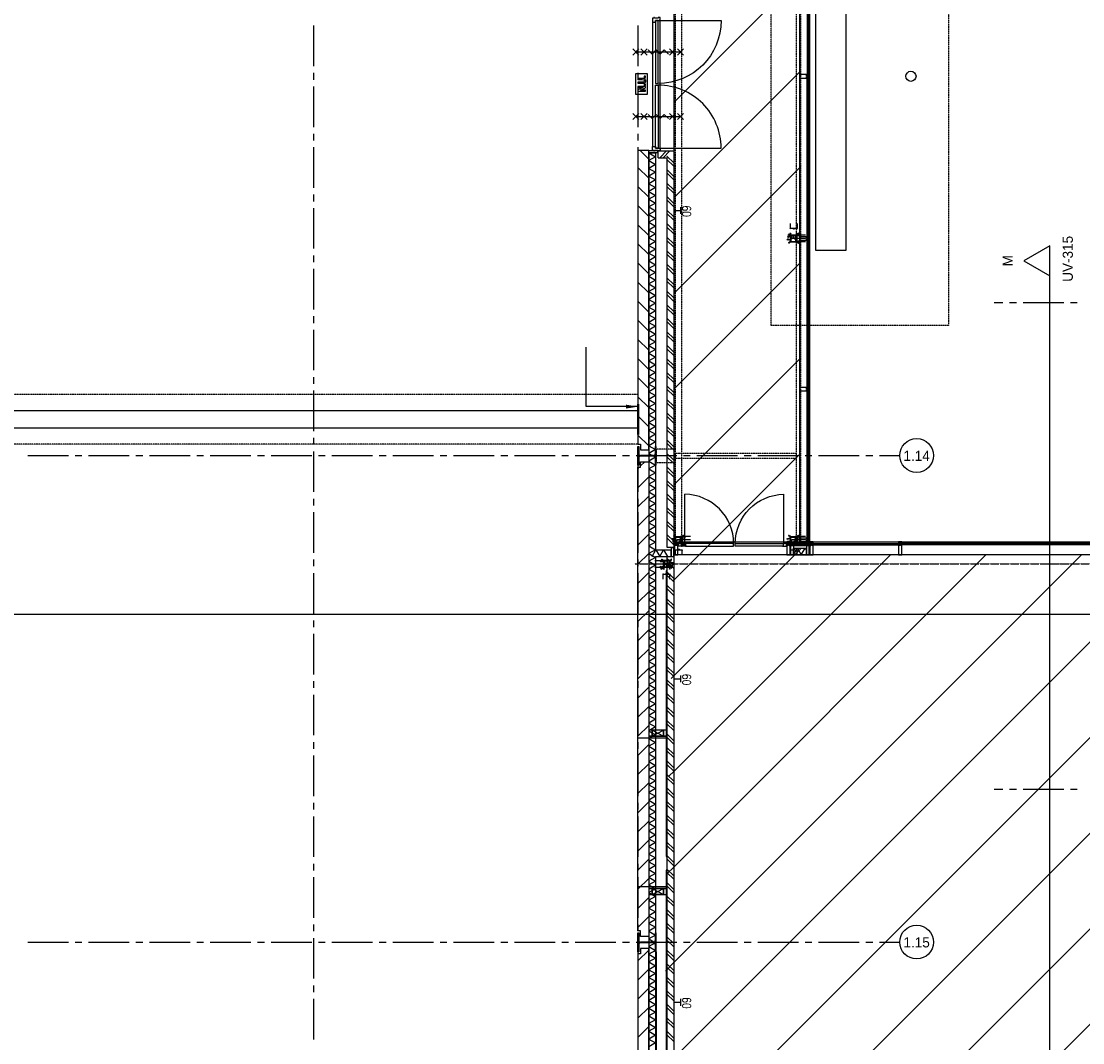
# Model space of a CAD drawing. Extents: x -66955 to 52345, y -20450 to 69550.
# Tile 47 of 94: x -9654 to 6052, y 18300 to 33415. Entities that reach past the tile are written whole.
import ezdxf
from ezdxf.enums import TextEntityAlignment as Align

# ---------------------------------------------------------------- set-up
doc = ezdxf.new("R2010")
doc.units = 0
doc.header["$MEASUREMENT"] = 0
for name, pattern in [('DASHDOT', [1, 0.5, -0.25, 0, -0.25]), ('DASHED', [0.75, 0.5, -0.25]), ('HIDDEN', [0.375, 0.25, -0.125])]:
    doc.linetypes.add(name, pattern=pattern)
for name, color, linetype in [('BEGGR$--21-', 7, 'CONTINUOUS'), ('BEGGR$--22-', 7, 'CONTINUOUS'), ('BEGGR$--28-', 7, 'CONTINUOUS'), ('BEGGR$--31-', 7, 'CONTINUOUS'), ('BEGGR$--E5-', 7, 'CONTINUOUS'), ('BEGGR$--E6-', 7, 'CONTINUOUS'), ('BEGGR$--EA-', 7, 'CONTINUOUS'), ('BEGGR--11-', 7, 'CONTINUOUS'), ('BEGGR--21-', 7, 'CONTINUOUS'), ('BEGGR--22-', 7, 'CONTINUOUS'), ('BEGGR--27-', 7, 'CONTINUOUS'), ('BEGGR--28-', 7, 'CONTINUOUS'), ('BEGGR--31-', 7, 'CONTINUOUS'), ('BEGGR--E7-', 7, 'CONTINUOUS'), ('STRAMIEN--01-', 7, 'CONTINUOUS'), ('STRAMIEN--E3-', 7, 'CONTINUOUS'), ('STRAMIEN--E7-', 7, 'CONTINUOUS')]:
    doc.layers.add(name, color=color, linetype=linetype)
doc.styles.add('ROMANS', font='ROMANS', dxfattribs={"height": 0.2})
doc.styles.add('txt', font='TXT', dxfattribs={"height": 0.2})
doc.dimstyles.new('MSADIM', dxfattribs={"dimtxt": 175, "dimasz": 175, "dimexe": 87.5, "dimexo": -87.5, "dimgap": 0, "dimtad": 1, "dimdec": 0, "dimzin": 2, "dimtxsty": 'txt', "dimtsz": 175, "dimcen": 175, "dimazin": 3, "dimtfac": 1, "dimtdec": 0, "dimtofl": 0, "dimtmove": 0, "dimatfit": 3, "dimtvp": 87.5, "dimtolj": 1, "dimtzin": 2})

# ---------------------------------------------------------------- blocks, each defined once
blk = doc.blocks.new('B__DIM')
at = {"layer": 'BEGGR--28-', "color": 7, "linetype": 'CONTINUOUS'}
for p, q in [((-0.5, -0.5), (0.5, 0.5)), ((-0.5, 0), (0.5, 0)), ((0, 0.5), (0, -0.5))]:
    blk.add_line(p, q, dxfattribs=at)
blk = doc.blocks.new('B28KOK')
at = {"layer": 'BEGGR--28-', "color": 7, "linetype": 'CONTINUOUS'}
for p, q in [((-174, 50), (-24, 50)), ((-174, 0), (26, 0)), ((-42, 37), (-92, 27)), ((-48, 44), (-79, 62)), ((-13, 50), (-51, 50)), ((-13, 42), (-51, 42)), ((-50, 50), (-50, 42)), ((-50, 38), (-50, -38)), ((-42, 38), (-42, -38)), ((38, 50), (-38, 50)), ((38, 42), (-38, 42)), ((-25, -50), (-25, 50)), ((25, -50), (25, 0)), ((41, 36), (93, 5)), ((42, -38), (42, 38)), ((48, 44), (79, 62)), ((50, -38), (50, 38)), ((-174, -50), (-24, -50)), ((-174, -50), (26, -50)), ((-42, -39), (-92, -49)), ((-46, -46), (-82, -82)), ((-26, -42), (-51, -42)), ((-26, -50), (-51, -50)), ((-50, -13), (-50, -76)), ((-50, -13), (-50, -51)), ((-50, -42), (-50, -50)), ((-50, -50), (0, -50)), ((-50, -75), (-42, -75)), ((-50, -224), (-50, -149)), ((-50, -150), (50, -150)), ((-42, -13), (-42, -76)), ((-38, -42), (38, -42)), ((-38, -50), (38, -50)), ((0, -13), (0, -51)), ((42, -26), (42, -76)), ((42, -37), (92, -27)), ((42, -75), (50, -75)), ((48, -44), (79, -62)), ((50, -26), (50, -76)), ((50, -224), (50, -149))]:
    blk.add_line(p, q, dxfattribs=at)
for points in [[(-58, 45), (-48, 44), (-54, 53)], [(-50, 31), (-42, 37), (-52, 40)], [(51, 35), (41, 36), (47, 27)], [(54, 53), (48, 44), (58, 45)], [(-50, -56), (-46, -46), (-56, -50)], [(-50, -45), (-42, -39), (-52, -36)], [(50, -31), (42, -37), (52, -40)], [(58, -45), (48, -44), (54, -53)]]:
    blk.add_lwpolyline(points, dxfattribs=at)
for centre, radius, start, end in [((-38, 38), 12, 90, 180), ((-38, 38), 4, 90, 180), ((38, 38), 12, 0, 90), ((38, 38), 4, 0, 90), ((-38, -38), 12, 180, 270), ((-38, -38), 4, 180, 270), ((38, -38), 4, 270, 360), ((38, -38), 12, 270, 360)]:
    blk.add_arc(centre, radius, start, end, dxfattribs=at)
at = {"layer": 'BEGGR--28-', "color": 7, "linetype": 'CONTINUOUS', "xscale": 9, "yscale": -9}
for p, rotation in [((-50, 50), 90), ((-50, 42), 270), ((-25, 50), 90), ((25, 0), 90), ((-50, -42), 90), ((-50, -50), 270), ((-50, -50), 180), ((-50, -75), 180), ((-50, -150), 180), ((-25, -50), 270), ((25, -50), 270), ((42, -75), 180)]:
    blk.add_blockref('B__DIM', p, dxfattribs=dict(at, rotation=rotation))
for p in [(-42, -75), (0, -50), (50, -75), (50, -150)]:
    blk.add_blockref('B__DIM', p, dxfattribs=at)
at = {"layer": 'BEGGR--28-', "color": 7, "linetype": 'CONTINUOUS', "extrusion": (0, 0, -1), "style": 'ROMANS'}
for s, rotation, p in [('4', 348.7023, (88, 33)), ('R', 348.7023, (75, 35)), ('12', 30.9762, (64, 59)), ('R', 30.9762, (53, 52)), ('8', 90, (46, 43)), ('100', 90, (20, -12)), ('12', 329.0238, (-65, 59)), ('R', 329.0238, (-76, 66)), ('4', 30.9592, (-84, 16)), ('R', 30.9592, (-96, 9)), ('4', 348.6941, (88, -43)), ('12', 315, (76, -69)), ('R', 348.6941, (75, -41)), ('R', 315, (66, -60)), ('8', 90, (46, -49)), ('50', 90, (-30, -32)), ('12', 30.9555, (-69, -52)), ('4', 348.6941, (-78, -25)), ('R', 30.9555, (-81, -59)), ('R', 348.6941, (-91, -23))]:
    blk.add_text(s, height=9, rotation=rotation, dxfattribs=at).set_placement(p)
for s, p in [('8', (43, -70)), ('50', (18, -46)), ('100', (-12, -146)), ('8', (-49, -70))]:
    blk.add_text(s, height=9, dxfattribs=at).set_placement(p)
blk = doc.blocks.new('B28HE')
at = {"layer": 'BEGGR$--28-', "color": 5, "linetype": 'CONTINUOUS'}
for p, q in [((-4, -98), (-4, 98)), ((4, -98), (4, 98))]:
    blk.add_line(p, q, dxfattribs=at)
for points in [[(-28, 122), (-140, 122), (-140, 135), (140, 135), (140, 122), (28, 122)], [(-28, -122), (-140, -122), (-140, -135), (140, -135), (140, -122), (28, -122)]]:
    blk.add_lwpolyline(points, dxfattribs=at)
for centre, start, end in [((-28, 98), 0, 90), ((28, 98), 90, 180), ((-28, -98), 270, 360), ((28, -98), 180, 270)]:
    blk.add_arc(centre, 24, start, end, dxfattribs=at)
blk = doc.blocks.new('*O646')
at = {"layer": 'BEGGR$--E6-', "color": 7, "linetype": 'CONTINUOUS'}
for points in [[(90, -150), (90, 150), (-90, 150), (-90, -150)], [(-53.48, 12.28), (7.18, 12.28), (23.94, 12.7), (36.02, 13.98), (42.5, 15.8), (48.64, 18.86), (54.1, 23.2), (58.42, 28.94), (61.26, 36.82), (62.16, 47.68), (61.32, 56.96), (58.74, 64.24), (54.72, 69.96), (49.46, 74.4), (42.98, 77.6), (35.18, 79.64), (23.74, 80.66), (6.26, 81.02), (-53.48, 81.02), (-53.48, 64.66), (9.44, 64.64), (28.76, 63.86), (34.14, 62.24), (38.54, 59.04), (41.54, 54.08), (42.56, 47.2), (41.48, 40.24), (38.3, 34.98), (33.4, 31.34), (27.1, 29.36), (8.1, 28.66), (-53.5, 28.66)], [(60, 97.38), (60, 113.76), (38.18, 113.76), (38.18, 97.4)], [(60, -105.56), (60, -89.18), (-14.58, -89.18), (60, -54.48), (60, -36.8), (-53.5, -36.8), (-53.48, -53.18), (22.24, -53.18), (-53.5, -88.42), (-53.5, -105.56)], [(60, -20.44), (60, -4.08), (38.18, -4.08), (38.18, -20.44)]]:
    blk.add_lwpolyline(points, close=True, dxfattribs=at)
blk = doc.blocks.new('*O616')
at = {"layer": 'BEGGR$--31-', "color": 7, "linetype": 'CONTINUOUS'}
for p, q in [((920, 507.5), (-920, 507.5)), ((-950, 393.5), (950, 393.5)), ((-943, 422.5), (-943, -507.5)), ((943, 422.5), (943, -507.5))]:
    blk.add_line(p, q, dxfattribs=at)
for points in [[(-920, 507.5), (-920, 460.5), (-945, 460.5), (-945, 409.5), (-950, 409.5), (-950, 393.5), (-987, 393.5), (-987, 423.5), (-978, 423.5), (-978, 477.5), (-987, 477.5), (-987, 487.5), (-978, 487.5), (-978, 507.5)], [(920, 507.5), (920, 460.5), (945, 460.5), (945, 409.5), (950, 409.5), (950, 393.5), (987, 393.5), (987, 423.5), (978, 423.5), (978, 477.5), (987, 477.5), (987, 487.5), (978, 487.5), (978, 507.5)], [(-943, 460.5), (-13, 460.5), (-13, 422.5), (-943, 422.5)], [(943, 460.5), (13, 460.5), (13, 422.5), (943, 422.5)]]:
    blk.add_lwpolyline(points, close=True, dxfattribs=at)
blk.add_arc((-942.999383, 422.51114), 930, 269.9436055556, 360, dxfattribs=at)
at = {"layer": 'BEGGR$--31-', "color": 7, "linetype": 'CONTINUOUS', "extrusion": (0, 0, -1)}
blk.add_arc((-943, 422.51), 930, 270, 360, dxfattribs=at)
blk = doc.blocks.new('BI$RS')
at = {"layer": 'BEGGR$--31-', "color": 7, "linetype": 'CONTINUOUS'}
blk.add_blockref('*O616', (-978, -507.5), dxfattribs=at)
blk = doc.blocks.new('*O647')
at = {"layer": 'BEGGR$--E6-', "color": 7, "linetype": 'CONTINUOUS'}
for p, q in [((-375, -45), (-285, 45)), ((-285, -45), (-375, 45)), ((-330, 0), (330, 0)), ((-255, -45), (-165, 45)), ((-165, -45), (-255, 45)), ((165, -45), (255, 45)), ((255, -45), (165, 45)), ((285, -45), (375, 45)), ((375, -45), (285, 45))]:
    blk.add_line(p, q, dxfattribs=at)
blk.add_lwpolyline([(-150, 30), (-90, -30), (-30, 30.02), (30, -30), (90, 30), (150, -30)], dxfattribs=at)
blk = doc.blocks.new('*O648')
at = {"layer": 'BEGGR$--E6-', "color": 7, "linetype": 'CONTINUOUS'}
for p, q in [((-375, -45), (-285, 45)), ((-285, -45), (-375, 45)), ((-330, 0), (330, 0)), ((-255, -45), (-165, 45)), ((-165, -45), (-255, 45)), ((165, -45), (255, 45)), ((255, -45), (165, 45)), ((285, -45), (375, 45)), ((375, -45), (285, 45))]:
    blk.add_line(p, q, dxfattribs=at)
blk.add_lwpolyline([(-150, 30), (-90, -30), (-30, 30.02), (30, -30), (90, 30), (150, -30)], dxfattribs=at)

msp = doc.modelspace()

# ---------------------------------------------------------------- linework, layer by layer
at = {"layer": 'BEGGR$--21-', "color": 7, "linetype": 'CONTINUOUS'}
for p, q in [((-498.53, 31503.94), (-370, 31375.41)), ((-370, 31465.94), (-370, 12065)), ((-370, 31465.94), (-270, 31465.94)), ((-270, 31465.94), (-270, 25595)), ((-230, 31494.97), (0, 31494.97)), ((-230, 31394.97), (-230, 31494.97)), ((-205, 31394.97), (-105, 31494.97)), ((-155, 31394.97), (-55, 31494.97)), ((-100, 31419.97), (0, 31319.97)), ((0, 31494.97), (0, 25635)), ((-230, 31394.97), (-100, 31394.97)), ((-100, 31394.97), (-100, 25635)), ((-100, 31369.97), (0, 31269.97)), ((-530, 31252.57), (-370, 31092.57)), ((-100, 31219.97), (0, 31119.97)), ((-100, 31169.97), (0, 31069.97)), ((-530, 30969.73), (-370, 30809.73)), ((-100, 31019.97), (0, 30919.97)), ((-100, 30969.97), (0, 30869.97)), ((-100, 30819.97), (0, 30719.97)), ((-530, 30686.88), (-370, 30526.88)), ((-100, 30769.97), (0, 30669.97)), ((-100, 30619.97), (0, 30519.97)), ((-100, 30569.97), (0, 30469.97)), ((-530, 30404.04), (-370, 30244.04)), ((-100, 30419.97), (0, 30319.97)), ((-100, 30369.97), (0, 30269.97)), ((-100, 30219.97), (0, 30119.97)), ((-100, 30169.97), (0, 30069.97)), ((-530, 30121.2), (-370, 29961.2)), ((-100, 30019.97), (0, 29919.97)), ((-100, 29969.97), (0, 29869.97)), ((-530, 29838.36), (-370, 29678.36)), ((-100, 29819.97), (0, 29719.97)), ((-100, 29769.97), (0, 29669.97)), ((-530, 29555.51), (-370, 29395.51)), ((-100, 29619.97), (0, 29519.97)), ((-100, 29569.97), (0, 29469.97)), ((-100, 29419.97), (0, 29319.97)), ((-100, 29369.97), (0, 29269.97)), ((-530, 29272.67), (-370, 29112.67)), ((-100, 29219.97), (0, 29119.97)), ((-100, 29169.97), (0, 29069.97)), ((-530, 28989.83), (-370, 28829.83)), ((-100, 29019.97), (0, 28919.97)), ((-100, 28969.97), (0, 28869.97)), ((-100, 28819.97), (0, 28719.97)), ((-100, 28769.97), (0, 28669.97)), ((-530, 28706.98), (-370, 28546.98)), ((-100, 28619.97), (0, 28519.97)), ((-100, 28569.97), (0, 28469.97)), ((-530, 28424.14), (-370, 28264.14)), ((-100, 28419.97), (0, 28319.97)), ((-100, 28369.97), (0, 28269.97)), ((-530, 28141.3), (-370, 27981.3)), ((-100, 28219.97), (0, 28119.97)), ((-100, 28169.97), (0, 28069.97)), ((-100, 28019.97), (0, 27919.97)), ((-100, 27969.97), (0, 27869.97)), ((-530, 27858.46), (-370, 27698.46)), ((-100, 27819.97), (0, 27719.97)), ((-100, 27769.97), (0, 27669.97)), ((-530, 27575.61), (-370, 27415.61)), ((-100, 27619.97), (0, 27519.97)), ((-100, 27569.97), (0, 27469.97)), ((-100, 27419.97), (0, 27319.97)), ((-100, 27369.97), (0, 27269.97)), ((-530, 27292.77), (-370, 27132.77)), ((-100, 27219.97), (0, 27119.97)), ((-100, 27169.97), (0, 27069.97)), ((-100, 27019.97), (0, 26919.97)), ((-490, 26834.64), (-429.64, 26895)), ((-100, 26969.97), (0, 26869.97)), ((-530, 26794.64), (-509.64, 26815)), ((-100, 26819.97), (0, 26719.97)), ((-100, 26769.97), (0, 26669.97)), ((-530, 26511.8), (-370, 26671.8)), ((-100, 26619.97), (0, 26519.97)), ((-100, 26569.97), (0, 26469.97)), ((-530, 26228.96), (-370, 26388.96)), ((-100, 26419.97), (0, 26319.97)), ((-100, 26369.97), (0, 26269.97)), ((-530, 25946.11), (-370, 26106.11)), ((-100, 26219.97), (0, 26119.97)), ((-100, 26169.97), (0, 26069.97)), ((-100, 26019.97), (0, 25919.97)), ((-100, 25969.97), (0, 25869.97)), ((-530, 25663.27), (-370, 25823.27)), ((-100, 25819.97), (0, 25719.97)), ((-100, 25769.97), (0, 25669.97)), ((-530, 25380.43), (-370, 25540.43)), ((-270, 25595), (-38, 25595)), ((-270, 25495), (-38, 25495)), ((-270, 25495), (-270, 11965)), ((-100, 25495), (-100, 11735)), ((-100, 25470), (0, 25370)), ((-38, 25495), (-38, 25595)), ((0, 25495), (0, 11635)), ((-100, 25420), (0, 25320)), ((-530, 25097.58), (-370, 25257.58)), ((-100, 25270), (0, 25170)), ((-100, 25220), (0, 25120)), ((-530, 24814.74), (-370, 24974.74)), ((-100, 25070), (0, 24970)), ((-100, 25020), (0, 24920)), ((-100, 24870), (0, 24770)), ((-100, 24820), (0, 24720)), ((-530, 24531.9), (-370, 24691.9)), ((-100, 24670), (0, 24570)), ((-100, 24620), (0, 24520)), ((-530, 24249.06), (-370, 24409.06)), ((-100, 24470), (0, 24370)), ((-100, 24420), (0, 24320)), ((-100, 24270), (0, 24170)), ((-100, 24220), (0, 24120)), ((-530, 23966.21), (-370, 24126.21)), ((-100, 24070), (0, 23970)), ((-100, 24020), (0, 23920)), ((-530, 23683.37), (-370, 23843.37)), ((-100, 23870), (0, 23770)), ((-100, 23820), (0, 23720)), ((-530, 23400.53), (-370, 23560.53)), ((-100, 23670), (0, 23570)), ((-100, 23620), (0, 23520)), ((-100, 23470), (0, 23370)), ((-100, 23420), (0, 23320)), ((-530, 23117.69), (-370, 23277.69)), ((-100, 23270), (0, 23170)), ((-100, 23220), (0, 23120)), ((-530, 22834.84), (-370, 22994.84)), ((-100, 23070), (0, 22970)), ((-100, 23020), (0, 22920)), ((-100, 22870), (0, 22770)), ((-100, 22820), (0, 22720)), ((-530, 22552), (-370, 22712)), ((-100, 22670), (0, 22570)), ((-100, 22620), (0, 22520)), ((-100, 22470), (0, 22370)), ((-530, 22269.16), (-370, 22429.16)), ((-100, 22420), (0, 22320)), ((-530, 21986.31), (-370, 22146.31)), ((-100, 22270), (0, 22170)), ((-100, 22220), (0, 22120)), ((-100, 22070), (0, 21970)), ((-100, 22020), (0, 21920)), ((-530, 21703.47), (-370, 21863.47)), ((-100, 21870), (0, 21770)), ((-100, 21820), (0, 21720)), ((-530, 21420.63), (-370, 21580.63)), ((-100, 21670), (0, 21570)), ((-100, 21620), (0, 21520)), ((-100, 21470), (0, 21370)), ((-100, 21420), (0, 21320)), ((-530, 21137.79), (-370, 21297.79)), ((-100, 21270), (0, 21170)), ((-100, 21220), (0, 21120)), ((-100, 21070), (0, 20970)), ((-530, 20854.94), (-370, 21014.94)), ((-100, 21020), (0, 20920)), ((-530, 20572.1), (-370, 20732.1)), ((-100, 20870), (0, 20770)), ((-100, 20820), (0, 20720)), ((-100, 20670), (0, 20570)), ((-100, 20620), (0, 20520)), ((-530, 20289.26), (-370, 20449.26)), ((-100, 20470), (0, 20370)), ((-100, 20420), (0, 20320)), ((-100, 20270), (0, 20170)), ((-530, 20006.42), (-370, 20166.42)), ((-100, 20220), (0, 20120)), ((-100, 20070), (0, 19970)), ((-100, 20020), (0, 19920)), ((-378.57, 19875), (-370, 19883.57)), ((-100, 19870), (0, 19770)), ((-100, 19820), (0, 19720)), ((-530, 19511.84), (-370, 19671.84)), ((-100, 19670), (0, 19570)), ((-100, 19620), (0, 19520)), ((-530, 19229), (-370, 19389)), ((-100, 19470), (0, 19370)), ((-100, 19420), (0, 19320)), ((-100, 19270), (0, 19170)), ((-100, 19220), (0, 19120)), ((-530, 18946.16), (-370, 19106.16)), ((-100, 19070), (0, 18970)), ((-100, 19020), (0, 18920)), ((-100, 18870), (0, 18770)), ((-530, 18663.31), (-370, 18823.31)), ((-100, 18820), (0, 18720)), ((-530, 18380.47), (-370, 18540.47)), ((-100, 18670), (0, 18570)), ((-100, 18620), (0, 18520)), ((-100, 18470), (0, 18370)), ((-100, 18420), (0, 18320))]:
    msp.add_line(p, q, dxfattribs=at)
for points in [[(-490, 31503.94), (-490, 31503.94), (-530, 31503.94), (-530, 27155), (-490, 27155), (-490, 27075), (-370, 27075), (-370, 31503.94)], [(-24530, 27400), (-530, 27400), (-530, 27650), (-24530, 27650)], [(-520, 27300), (-530, 27300), (-530, 27750), (-520, 27750)], [(-490, 19875), (-490, 19955), (-530, 19955), (-530, 26815), (-490, 26815), (-490, 26895), (-370, 26895), (-370, 19875)], [(-490, 19695), (-490, 19615), (-530, 19615), (-530, 12235), (-490, 12235), (-490, 12235), (-370, 12235), (-370, 19695)]]:
    msp.add_lwpolyline(points, close=True, dxfattribs=at)
for points in [[(-370, 31465.94), (-270, 31408.94), (-370, 31351.94)], [(-370, 31351.94), (-270, 31294.94), (-370, 31237.94)], [(-370, 31237.94), (-270, 31180.94), (-370, 31123.94)], [(-370, 31123.94), (-270, 31066.94), (-370, 31009.94)], [(-370, 31009.94), (-270, 30952.94), (-370, 30895.94)], [(-370, 30895.94), (-270, 30838.94), (-370, 30781.94)], [(-370, 30781.94), (-270, 30724.94), (-370, 30667.94)], [(-370, 30667.94), (-270, 30610.94), (-370, 30553.94)], [(-370, 30553.94), (-270, 30496.94), (-370, 30439.94)], [(-370, 30439.94), (-270, 30382.94), (-370, 30325.94)], [(-370, 30325.94), (-270, 30268.94), (-370, 30211.94)], [(-370, 30211.94), (-270, 30154.94), (-370, 30097.94)], [(-370, 30097.94), (-270, 30040.94), (-370, 29983.94)], [(-370, 29983.94), (-270, 29926.94), (-370, 29869.94)], [(-370, 29869.94), (-270, 29812.94), (-370, 29755.94)], [(-370, 29755.94), (-270, 29698.94), (-370, 29641.94)], [(-370, 29641.94), (-270, 29584.94), (-370, 29527.94)], [(-370, 29527.94), (-270, 29470.94), (-370, 29413.94)], [(-370, 29413.94), (-270, 29356.94), (-370, 29299.94)], [(-370, 29299.94), (-270, 29242.94), (-370, 29185.94)], [(-370, 29185.94), (-270, 29128.94), (-370, 29071.94)], [(-370, 29071.94), (-270, 29014.94), (-370, 28957.94)], [(-370, 28957.94), (-270, 28900.94), (-370, 28843.94)], [(-370, 28843.94), (-270, 28786.94), (-370, 28729.94)], [(-370, 28729.94), (-270, 28672.94), (-370, 28615.94)], [(-370, 28615.94), (-270, 28558.94), (-370, 28501.94)], [(-370, 28501.94), (-270, 28444.94), (-370, 28387.94)], [(-370, 28387.94), (-270, 28330.94), (-370, 28273.94)], [(-370, 28273.94), (-270, 28216.94), (-370, 28159.94)], [(-370, 28159.94), (-270, 28102.94), (-370, 28045.94)], [(-370, 28045.94), (-270, 27988.94), (-370, 27931.94)], [(-370, 27931.94), (-270, 27874.94), (-370, 27817.94)], [(-370, 27817.94), (-270, 27760.94), (-370, 27703.94)], [(-370, 27703.94), (-270, 27646.94), (-370, 27589.94)], [(-370, 27589.94), (-270, 27532.94), (-370, 27475.94)], [(-370, 27475.94), (-270, 27418.94), (-370, 27361.94)], [(-370, 27361.94), (-270, 27304.94), (-370, 27247.94)], [(-370, 27247.94), (-270, 27190.94), (-370, 27133.94)], [(-370, 27133.94), (-270, 27076.94), (-370, 27019.94)], [(-370, 27019.94), (-270, 26962.94), (-370, 26905.94)], [(-370, 26905.94), (-270, 26848.94), (-370, 26791.94)], [(-370, 26791.94), (-270, 26734.94), (-370, 26677.94)], [(-370, 26677.94), (-270, 26620.94), (-370, 26563.94)], [(-370, 26563.94), (-270, 26506.94), (-370, 26449.94)], [(-370, 26449.94), (-270, 26392.94), (-370, 26335.94)], [(-370, 26335.94), (-270, 26278.94), (-370, 26221.94)], [(-370, 26221.94), (-270, 26164.94), (-370, 26107.94)], [(-370, 26107.94), (-270, 26050.94), (-370, 25993.94)], [(-370, 25993.94), (-270, 25936.94), (-370, 25879.94)], [(-370, 25879.94), (-270, 25822.94), (-370, 25765.94)], [(-370, 25765.94), (-270, 25708.94), (-370, 25651.94)], [(-370, 25651.94), (-270, 25594.94), (-370, 25537.94)], [(-370, 25537.94), (-270, 25480.94), (-370, 25423.94)], [(-320, 25495), (-263, 25595), (-206, 25495)], [(-206, 25495), (-149, 25595), (-92, 25495)], [(-370, 25423.94), (-270, 25366.94), (-370, 25309.94)], [(-370, 25309.94), (-270, 25252.94), (-370, 25195.94)], [(-370, 25195.94), (-270, 25138.94), (-370, 25081.94)], [(-370, 25081.94), (-270, 25024.94), (-370, 24967.94)], [(-370, 24967.94), (-270, 24910.94), (-370, 24853.94)], [(-370, 24853.94), (-270, 24796.94), (-370, 24739.94)], [(-370, 24739.94), (-270, 24682.94), (-370, 24625.94)], [(-370, 24625.94), (-270, 24568.94), (-370, 24511.94)], [(-370, 24511.94), (-270, 24454.94), (-370, 24397.94)], [(-370, 24397.94), (-270, 24340.94), (-370, 24283.94)], [(-370, 24283.94), (-270, 24226.94), (-370, 24169.94)], [(-370, 24169.94), (-270, 24112.94), (-370, 24055.94)], [(-370, 24055.94), (-270, 23998.94), (-370, 23941.94)], [(-370, 23941.94), (-270, 23884.94), (-370, 23827.94)], [(-370, 23827.94), (-270, 23770.94), (-370, 23713.94)], [(-370, 23713.94), (-270, 23656.94), (-370, 23599.94)], [(-370, 23599.94), (-270, 23542.94), (-370, 23485.94)], [(-370, 23485.94), (-270, 23428.94), (-370, 23371.94)], [(-370, 23371.94), (-270, 23314.94), (-370, 23257.94)], [(-370, 23257.94), (-270, 23200.94), (-370, 23143.94)], [(-370, 23143.94), (-270, 23086.94), (-370, 23029.94)], [(-370, 23029.94), (-270, 22972.94), (-370, 22915.94)], [(-370, 22915.94), (-270, 22858.94), (-370, 22801.94)], [(-370, 22801.94), (-270, 22744.94), (-370, 22687.94)], [(-370, 22687.94), (-270, 22630.94), (-370, 22573.94)], [(-370, 22573.94), (-270, 22516.94), (-370, 22459.94)], [(-370, 22459.94), (-270, 22402.94), (-370, 22345.94)], [(-370, 22345.94), (-270, 22288.94), (-370, 22231.94)], [(-370, 22231.94), (-270, 22174.94), (-370, 22117.94)], [(-370, 22117.94), (-270, 22060.94), (-370, 22003.94)], [(-370, 22003.94), (-270, 21946.94), (-370, 21889.94)], [(-370, 21889.94), (-270, 21832.94), (-370, 21775.94)], [(-370, 21775.94), (-270, 21718.94), (-370, 21661.94)], [(-370, 21661.94), (-270, 21604.94), (-370, 21547.94)], [(-370, 21547.94), (-270, 21490.94), (-370, 21433.94)], [(-370, 21433.94), (-270, 21376.94), (-370, 21319.94)], [(-370, 21319.94), (-270, 21262.94), (-370, 21205.94)], [(-370, 21205.94), (-270, 21148.94), (-370, 21091.94)], [(-370, 21091.94), (-270, 21034.94), (-370, 20977.94)], [(-370, 20977.94), (-270, 20920.94), (-370, 20863.94)], [(-370, 20863.94), (-270, 20806.94), (-370, 20749.94)], [(-370, 20749.94), (-270, 20692.94), (-370, 20635.94)], [(-370, 20635.94), (-270, 20578.94), (-370, 20521.94)], [(-370, 20521.94), (-270, 20464.94), (-370, 20407.94)], [(-370, 20407.94), (-270, 20350.94), (-370, 20293.94)], [(-370, 20293.94), (-270, 20236.94), (-370, 20179.94)], [(-370, 20179.94), (-270, 20122.94), (-370, 20065.94)], [(-370, 20065.94), (-270, 20008.94), (-370, 19951.94)], [(-370, 19951.94), (-270, 19894.94), (-370, 19837.94)], [(-370, 19837.94), (-270, 19780.94), (-370, 19723.94)], [(-370, 19723.94), (-270, 19666.94), (-370, 19609.94)], [(-370, 19609.94), (-270, 19552.94), (-370, 19495.94)], [(-370, 19495.94), (-270, 19438.94), (-370, 19381.94)], [(-370, 19381.94), (-270, 19324.94), (-370, 19267.94)], [(-370, 19267.94), (-270, 19210.94), (-370, 19153.94)], [(-370, 19153.94), (-270, 19096.94), (-370, 19039.94)], [(-370, 19039.94), (-270, 18982.94), (-370, 18925.94)], [(-370, 18925.94), (-270, 18868.94), (-370, 18811.94)], [(-370, 18811.94), (-270, 18754.94), (-370, 18697.94)], [(-370, 18697.94), (-270, 18640.94), (-370, 18583.94)], [(-370, 18583.94), (-270, 18526.94), (-370, 18469.94)], [(-370, 18469.94), (-270, 18412.94), (-370, 18355.94)], [(-370, 18355.94), (-270, 18298.94), (-370, 18241.94)]]:
    msp.add_lwpolyline(points, dxfattribs=at)
at = {"layer": 'BEGGR$--21-', "color": 7, "linetype": 'HIDDEN'}
msp.add_lwpolyline([(-530, 27155), (-49330, 27155), (-49330, 27895), (-530, 27895)], close=True, dxfattribs=at)
at = {"layer": 'BEGGR$--22-', "color": 7, "linetype": 'CONTINUOUS'}
for p, q in [((-100, 25635), (0, 25635)), ((-100, 25495), (0, 25495))]:
    msp.add_line(p, q, dxfattribs=at)
at = {"layer": 'BEGGR$--28-', "color": 5, "linetype": 'CONTINUOUS'}
msp.add_line((-260, 19645), (-260, 12225), dxfattribs=at)
for points in [[(-105, 21054), (-105, 25285.5), (-113, 25285.5), (-113, 21054)], [(-105, 16622.5), (-105, 20854), (-113, 20854), (-113, 16622.5)]]:
    msp.add_lwpolyline(points, close=True, dxfattribs=at)
at = {"layer": 'BEGGR$--28-', "color": 7, "linetype": 'CONTINUOUS'}
for points in [[(-530, 20610), (-530, 22810), (-100, 22810), (-100, 20610)], [(-370, 22925.67), (-370, 22836.67), (-320, 22836.67), (-320, 22925.67)], [(-370, 22836.67), (-370, 22810), (-100, 22810), (-100, 22836.68)], [(-320, 22925.67), (-320, 22836.67), (-150, 22836.67), (-150, 22925.67)], [(-320, 22836.67), (-150, 22925.67), (-320, 22925.67), (-150, 22836.67)], [(-150, 22925.67), (-150, 22836.67), (-100, 22836.67), (-100, 22925.67)], [(-370, 20610), (-370, 20583.33), (-100, 20583.32), (-100, 20610)], [(-370, 20583.33), (-370, 20494.33), (-320, 20494.33), (-320, 20583.33)], [(-320, 20583.33), (-320, 20494.33), (-150, 20494.33), (-150, 20583.33)], [(-320, 20494.33), (-150, 20583.33), (-320, 20583.33), (-150, 20494.33)], [(-150, 20583.33), (-150, 20494.33), (-100, 20494.33), (-100, 20583.33)]]:
    msp.add_lwpolyline(points, close=True, dxfattribs=at)
at = {"layer": 'BEGGR$--31-', "color": 7, "linetype": 'CONTINUOUS'}
msp.add_lwpolyline([(-370, 31504), (-294, 31504), (-294, 31495), (-284, 31495), (-284, 31504), (-240, 31504), (-240, 31466), (-370, 31466)], close=True, dxfattribs=at)
at = {"layer": 'BEGGR$--E5-', "color": 1, "linetype": 'CONTINUOUS'}
for p, q in [((100, 30665.15), (100, 30565.15)), ((0, 30615.15), (100, 30615.15)), ((100, 23734), (100, 23634)), ((0, 23684), (100, 23684)), ((0, 18899), (100, 18899)), ((100, 18949), (100, 18849))]:
    msp.add_line(p, q, dxfattribs=at)
at = {"layer": 'BEGGR$--E5-', "color": 1, "linetype": 'DASHED'}
msp.add_lwpolyline([(0, 44665), (0, 25635), (0, 25635), (0, 11605), (-49437.91, 11605), (-49437.91, 16785.05), (-53530, 16785.05), (-53530, 24110.05), (-56810, 24110.05)], dxfattribs=at)
at = {"layer": 'BEGGR--11-', "color": 1, "linetype": 'CONTINUOUS'}
for p, q in [((0, 32213.79), (1875, 34088.79)), ((0, 30799.57), (1875, 32674.57)), ((0, 29385.36), (1875, 31260.36)), ((0, 27971.15), (1875, 29846.15)), ((0, 26556.93), (1875, 28431.93)), ((0, 16657.44), (11504.56, 28162)), ((0, 15243.22), (12541.98, 27785.2)), ((0, 25142.72), (1875, 27017.72)), ((0, 13829.01), (12541.98, 26370.99)), ((0, 23728.51), (1875, 25603.51)), ((0, 22314.29), (3205.71, 25520)), ((0, 20900.08), (4619.92, 25520)), ((0, 19485.86), (6034.14, 25520)), ((0, 18071.65), (7448.35, 25520)), ((0, 12414.8), (13105.2, 25520)), ((-7.74, 25134.98), (0, 25142.72)), ((-36.74, 23691.77), (0, 23728.51)), ((-65.74, 22248.56), (0, 22314.29)), ((-94.73, 20805.34), (0, 20900.08)), ((-123.73, 19362.13), (0, 19485.86))]:
    msp.add_line(p, q, dxfattribs=at)
for p in [(0, 25142.72), (0, 23728.51), (0, 22314.29), (0, 20900.08), (0, 19485.86)]:
    msp.add_point(p, dxfattribs=at)
at = {"layer": 'BEGGR--21-', "color": 7, "linetype": 'CONTINUOUS'}
for p, q in [((1710, 25688), (2030, 25688)), ((1710, 25660), (1710, 25688)), ((1710, 25681), (2030, 25681)), ((1710, 25674), (2030, 25674)), ((1710, 25667), (2030, 25667)), ((1710, 25660), (2030, 25660)), ((1773, 25620), (1967, 25620)), ((1773, 25520), (1773, 25620)), ((1965, 25688), (1965, 25730)), ((1993, 25730), (1965, 25730)), ((1993, 25688), (1965, 25688)), ((1967, 25520), (1967, 25620)), ((1972, 25688), (1972, 25730)), ((1979, 25688), (1979, 25730)), ((1986, 25688), (1986, 25730)), ((1993, 25688), (1993, 25730)), ((2030, 25660), (2030, 25688)), ((1773, 25520), (1967, 25520))]:
    msp.add_line(p, q, dxfattribs=at)
for points in [[(2549.93, 30028), (2549.93, 44725.35), (2099.93, 44725.35), (2099.93, 30028)], [(-38, 25495), (0, 25495), (0, 25625), (-38, 25625)], [(1773, 25520), (1735, 25520), (1735, 25660), (1773, 25660)], [(1967, 25520), (2005, 25520), (2005, 25660), (1967, 25660)], [(2030, 25688), (1993, 25688), (1993, 25730), (1995, 25730), (1995, 25690), (2030, 25690)]]:
    msp.add_lwpolyline(points, close=True, dxfattribs=at)
for points in [[(1773, 25520), (1830, 25620), (1887, 25520)], [(1887, 25520), (1944, 25620), (1967, 25580)]]:
    msp.add_lwpolyline(points, dxfattribs=at)
at = {"layer": 'BEGGR--22-', "color": 7, "linetype": 'CONTINUOUS'}
for points in [[(7, 25609), (7, 25689), (87, 25689), (87, 25686), (10, 25686), (10, 25609)], [(1710, 25688), (1710, 25690), (1862.93, 25690), (1862.93, 25740), (1864.93, 25740), (1864.93, 25688)], [(1699.9, 25518), (1699.9, 25520), (2039.9, 25520), (2039.9, 25518)]]:
    msp.add_lwpolyline(points, close=True, dxfattribs=at)
at = {"layer": 'BEGGR--27-', "color": 7, "linetype": 'HIDDEN'}
msp.add_lwpolyline([(4065, 28914), (1440, 28914), (1440, 48200), (4065, 48200)], close=True, dxfattribs=at)
at = {"layer": 'BEGGR--28-', "color": 5, "linetype": 'HIDDEN'}
for points in [[(20, 25700), (120, 25700), (120, 44640), (20, 44640)], [(1875, 25700), (1815, 25700), (1815, 44640), (1875, 44640)], [(-260, 26885), (20, 26885), (20, 27085), (-260, 27085)], [(20, 26950), (1815, 26950), (1815, 27020), (20, 27020)]]:
    msp.add_lwpolyline(points, close=True, dxfattribs=at)
at = {"layer": 'BEGGR--28-', "color": 5, "linetype": 'CONTINUOUS'}
msp.add_circle((3510, 32600), 75, dxfattribs=at)
at = {"layer": 'BEGGR--31-', "color": 7, "linetype": 'CONTINUOUS'}
for p, q in [((2015, 25715), (2015, 44605.59)), ((1864.93, 25719.98), (1864.93, 44603.76)), ((1864.93, 25719.98), (1864.93, 44603.76)), ((167, 25686), (167, 26415.93)), ((1630, 25686), (1630, 26415.93)), ((2049.9, 25689.38), (3337.72, 25689.38)), ((2049.9, 25683.7), (3337.72, 25683.7)), ((2049.9, 25671.69), (3337.72, 25671.69)), ((2049.9, 25665.69), (3337.72, 25665.69)), ((3337.72, 25689.38), (3337.72, 25664.51)), ((6655.21, 25689.38), (3367.26, 25689.38)), ((3367.26, 25689.38), (3367.26, 25664.51)), ((6655.21, 25689.38), (3367.26, 25689.38)), ((6655.21, 25683.7), (3367.26, 25683.7)), ((6655.21, 25671.69), (3367.26, 25671.69)), ((6655.21, 25665.69), (3367.26, 25665.69))]:
    msp.add_line(p, q, dxfattribs=at)
for points in [[(1978, 34990), (1973, 34990), (1973, 32610), (1978, 32610)], [(1995, 34990), (1990, 34990), (1990, 32610), (1995, 32610)], [(1865, 32575), (1965, 32575), (1965, 32595), (2000, 32595), (2000, 32575), (2015, 32575), (2015, 32625), (2000, 32625.01), (2000, 32605), (1965, 32605), (1965, 32625), (1865, 32625)], [(1978, 30210), (1973, 30210), (1973, 32590), (1978, 32590)], [(1978, 32622), (1990, 32622), (1990, 32610), (1978, 32610)], [(1978, 32578), (1990, 32578), (1990, 32590), (1978, 32590)], [(1995, 30210), (1990, 30210), (1990, 32590), (1995, 32590)], [(1865, 30175), (1965, 30175), (1965, 30195), (2000, 30195), (2000, 30175), (2015, 30175), (2015, 30225), (2000, 30225.01), (2000, 30205), (1965, 30205), (1965, 30225), (1865, 30225)], [(1978, 27980), (1973, 27980), (1973, 30190), (1978, 30190)], [(1978, 30210), (1990, 30210), (1990, 30222), (1978, 30222)], [(1978, 30178), (1990, 30178), (1990, 30190), (1978, 30190)], [(1995, 27980), (1990, 27980), (1990, 30190), (1995, 30190)], [(1865, 27945), (1965, 27945), (1965, 27965), (2000, 27965), (2000, 27945), (2015, 27945), (2015, 27995), (2000, 27995.01), (2000, 27975), (1965, 27975), (1965, 27995), (1865, 27995)], [(1978, 25750), (1973, 25750), (1973, 27960), (1978, 27960)], [(1978, 27980), (1990, 27980), (1990, 27992), (1978, 27992)], [(1978, 27948), (1990, 27948), (1990, 27960), (1978, 27960)], [(1995, 25750), (1990, 25750), (1990, 27960), (1995, 27960)], [(1865, 25715), (1965, 25715), (1965, 25735), (2000, 25735), (2000, 25715), (2015, 25715), (2015, 25765), (2000, 25765.01), (2000, 25745), (1965, 25745), (1965, 25765), (1865, 25765)], [(1978, 25750), (1990, 25750), (1990, 25762), (1978, 25762)], [(7703, 25520), (10, 25520), (10, 25686), (125, 25686), (125, 25710), (7703, 25710), (7703, 25695), (7683, 25695), (7683, 25660), (7703, 25660)], [(60, 25520), (60, 25660), (40, 25660), (40, 25686), (30, 25686), (30, 25660), (10, 25660), (10, 25520)], [(65, 25646), (65, 25682), (43, 25682), (43, 25686), (103, 25686), (103, 25686), (105, 25686), (105, 25680), (114.01, 25680), (114.01, 25650), (127, 25650), (127, 25646)], [(65, 25663), (43, 25663), (43, 25682), (65, 25682)], [(127, 25646), (127, 25682), (105, 25682), (105, 25686), (165, 25686), (165, 25686), (167, 25686), (167, 25680), (176.01, 25680), (176.01, 25650), (189, 25650), (189, 25646)], [(189, 25646), (887, 25646), (887, 25686), (167, 25686), (167, 25680), (176, 25680), (176, 25650), (189, 25650)], [(1608, 25646), (910, 25646), (910, 25686), (1630, 25686), (1630, 25680), (1620.99, 25680), (1620.99, 25650), (1608, 25650)], [(1670, 25646), (1670, 25682), (1692, 25682), (1692, 25686), (1632, 25686), (1632, 25686), (1630, 25686), (1630, 25680), (1620.99, 25680), (1620.99, 25650), (1608, 25650), (1608, 25646)], [(1669.99, 25663), (1692, 25663), (1692, 25682), (1669.99, 25682)], [(1725, 25520), (1725, 25660), (1705, 25660), (1705, 25695), (1725, 25695), (1725, 25710), (1675, 25710), (1674.99, 25695), (1695, 25695), (1695, 25660), (1675, 25660), (1675, 25520)], [(2065, 25520), (2065, 25660), (2045, 25660), (2045, 25695), (2065, 25695), (2065, 25710), (2015, 25710), (2014.99, 25695), (2035, 25695), (2035, 25660), (2015, 25660), (2015, 25520)], [(3377.5, 25520), (3377.5, 25660), (3357.5, 25660), (3357.5, 25695), (3377.5, 25695), (3377.5, 25710), (3327.5, 25710), (3327.49, 25695), (3347.5, 25695), (3347.5, 25660), (3327.5, 25660), (3327.5, 25520)]]:
    msp.add_lwpolyline(points, close=True, dxfattribs=at)
msp.add_arc((157, 25686), 730, 0, 89.215103, dxfattribs=at)
at = {"layer": 'BEGGR--31-', "color": 7, "linetype": 'CONTINUOUS', "extrusion": (0, 0, -1)}
msp.add_arc((-1640, 25686), 730, 0, 89.215103, dxfattribs=at)
at = {"layer": 'BEGGR--E7-', "color": 1, "linetype": 'DASHDOT'}
msp.add_line((-574.57, 25385.5), (21277.46, 25385.5), dxfattribs=at)
at = {"layer": 'STRAMIEN--E3-', "color": 251, "linetype": 'DASHED'}
msp.add_line((5564, -901.78), (5564, 29650), dxfattribs=at)
at = {"layer": 'STRAMIEN--E3-', "color": 251, "linetype": 'CONTINUOUS'}
msp.add_lwpolyline([(5180, 29871.44), (5564, 29650), (5564, 30092.88)], close=True, dxfattribs=at)
at = {"layer": 'STRAMIEN--E3-', "color": 251, "linetype": 'DASHED'}
msp.add_lwpolyline([(41424, 17754), (27710, 17754), (27710, 16354), (15205.48, 16354), (15205.48, 24638), (-66455, 24638)], dxfattribs=at)
at = {"layer": 'STRAMIEN--E7-', "color": 6, "linetype": 'CONTINUOUS'}
for p, q in [((-5330, 33350), (-5330, 33050)), ((-530, 33350), (-530, 33050)), ((-5330, 33050), (-5330, 32750)), ((-530, 33050), (-530, 32750)), ((-5330, 32650), (-5330, 32550)), ((-530, 32650), (-530, 32550)), ((-5330, 32450), (-5330, 32150)), ((-530, 32450), (-530, 32150)), ((-5330, 32150), (-5330, 31850)), ((-530, 32150), (-530, 31850)), ((-5330, 31750), (-5330, 31650)), ((-530, 31750), (-530, 31650)), ((-5330, 31550), (-5330, 31250)), ((-530, 31550), (-530, 31250)), ((-5330, 31250), (-5330, 30950)), ((-530, 31250), (-530, 30950)), ((-5330, 30850), (-5330, 30750)), ((-530, 30850), (-530, 30750)), ((-5330, 30650), (-5330, 30350)), ((-530, 30650), (-530, 30350)), ((-5330, 30350), (-5330, 30050)), ((-530, 30350), (-530, 30050)), ((-5330, 29950), (-5330, 29850)), ((-530, 29950), (-530, 29850)), ((-5330, 29750), (-5330, 29450)), ((-530, 29750), (-530, 29450)), ((-5330, 29450), (-5330, 29150)), ((-530, 29450), (-530, 29150)), ((-5330, 29050), (-5330, 28950)), ((-530, 29050), (-530, 28950)), ((-5330, 28850), (-5330, 28550)), ((-530, 28850), (-530, 28550)), ((-5330, 28550), (-5330, 28250)), ((-530, 28550), (-530, 28250)), ((-5330, 28150), (-5330, 28050)), ((-530, 28150), (-530, 28050)), ((-5330, 27950), (-5330, 27650)), ((-530, 27950), (-530, 27650)), ((-5330, 27650), (-5330, 27350)), ((-530, 27650), (-530, 27350)), ((-5330, 27250), (-5330, 27150)), ((-530, 27250), (-530, 27150)), ((-5330, 27050), (-5330, 26750)), ((-530, 27050), (-530, 26750)), ((-9256, 26985), (-9556, 26985)), ((-8956, 26985), (-9256, 26985)), ((-8756, 26985), (-8856, 26985)), ((-8356, 26985), (-8656, 26985)), ((-8056, 26985), (-8356, 26985)), ((-7856, 26985), (-7956, 26985)), ((-7456, 26985), (-7756, 26985)), ((-7156, 26985), (-7456, 26985)), ((-6956, 26985), (-7056, 26985)), ((-6556, 26985), (-6856, 26985)), ((-6256, 26985), (-6556, 26985)), ((-6056, 26985), (-6156, 26985)), ((-5656, 26985), (-5956, 26985)), ((-5356, 26985), (-5656, 26985)), ((-5156, 26985), (-5256, 26985)), ((-4756, 26985), (-5056, 26985)), ((-4456, 26985), (-4756, 26985)), ((-4256, 26985), (-4356, 26985)), ((-3856, 26985), (-4156, 26985)), ((-3556, 26985), (-3856, 26985)), ((-3356, 26985), (-3456, 26985)), ((-2956, 26985), (-3256, 26985)), ((-2656, 26985), (-2956, 26985)), ((-2456, 26985), (-2556, 26985)), ((-2056, 26985), (-2356, 26985)), ((-1756, 26985), (-2056, 26985)), ((-1556, 26985), (-1656, 26985)), ((-1156, 26985), (-1456, 26985)), ((-856, 26985), (-1156, 26985)), ((-656, 26985), (-756, 26985)), ((-256, 26985), (-556, 26985)), ((44, 26985), (-256, 26985)), ((244, 26985), (144, 26985)), ((644, 26985), (344, 26985)), ((944, 26985), (644, 26985)), ((1144, 26985), (1044, 26985)), ((1544, 26985), (1244, 26985)), ((1844, 26985), (1544, 26985)), ((2044, 26985), (1944, 26985)), ((2444, 26985), (2144, 26985)), ((2744, 26985), (2444, 26985)), ((2944, 26985), (2844, 26985)), ((3344, 26985), (3044, 26985)), ((-5330, 26750), (-5330, 26450)), ((-530, 26750), (-530, 26450)), ((-5330, 26350), (-5330, 26250)), ((-530, 26350), (-530, 26250)), ((-5330, 26150), (-5330, 25850)), ((-530, 26150), (-530, 25850)), ((-5330, 25850), (-5330, 25550)), ((-530, 25850), (-530, 25550)), ((-5330, 25450), (-5330, 25350)), ((-530, 25450), (-530, 25350)), ((-5330, 25250), (-5330, 24950)), ((-530, 25250), (-530, 24950)), ((-5330, 24950), (-5330, 24650)), ((-530, 24950), (-530, 24650)), ((-5330, 24550), (-5330, 24450)), ((-530, 24550), (-530, 24450)), ((-5330, 24350), (-5330, 24050)), ((-530, 24350), (-530, 24050)), ((-5330, 24050), (-5330, 23750)), ((-530, 24050), (-530, 23750)), ((-5330, 23650), (-5330, 23550)), ((-530, 23650), (-530, 23550)), ((-5330, 23450), (-5330, 23150)), ((-530, 23450), (-530, 23150)), ((-5330, 23150), (-5330, 22850)), ((-530, 23150), (-530, 22850)), ((-5330, 22750), (-5330, 22650)), ((-530, 22750), (-530, 22650)), ((-5330, 22550), (-5330, 22250)), ((-530, 22550), (-530, 22250)), ((-5330, 22250), (-5330, 21950)), ((-530, 22250), (-530, 21950)), ((-5330, 21850), (-5330, 21750)), ((-530, 21850), (-530, 21750)), ((-5330, 21650), (-5330, 21350)), ((-530, 21650), (-530, 21350)), ((-5330, 21350), (-5330, 21050)), ((-530, 21350), (-530, 21050)), ((-5330, 20950), (-5330, 20850)), ((-530, 20950), (-530, 20850)), ((-5330, 20750), (-5330, 20450)), ((-530, 20750), (-530, 20450)), ((-5330, 20450), (-5330, 20150)), ((-530, 20450), (-530, 20150)), ((-5330, 20050), (-5330, 19950)), ((-530, 20050), (-530, 19950)), ((-5330, 19850), (-5330, 19550)), ((-530, 19850), (-530, 19550)), ((-9256, 19785), (-9556, 19785)), ((-8956, 19785), (-9256, 19785)), ((-8756, 19785), (-8856, 19785)), ((-8356, 19785), (-8656, 19785)), ((-8056, 19785), (-8356, 19785)), ((-7856, 19785), (-7956, 19785)), ((-7456, 19785), (-7756, 19785)), ((-7156, 19785), (-7456, 19785)), ((-6956, 19785), (-7056, 19785)), ((-6556, 19785), (-6856, 19785)), ((-6256, 19785), (-6556, 19785)), ((-6056, 19785), (-6156, 19785)), ((-5656, 19785), (-5956, 19785)), ((-5356, 19785), (-5656, 19785)), ((-5156, 19785), (-5256, 19785)), ((-4756, 19785), (-5056, 19785)), ((-4456, 19785), (-4756, 19785)), ((-4256, 19785), (-4356, 19785)), ((-3856, 19785), (-4156, 19785)), ((-3556, 19785), (-3856, 19785)), ((-3356, 19785), (-3456, 19785)), ((-2956, 19785), (-3256, 19785)), ((-2656, 19785), (-2956, 19785)), ((-2456, 19785), (-2556, 19785)), ((-2056, 19785), (-2356, 19785)), ((-1756, 19785), (-2056, 19785)), ((-1556, 19785), (-1656, 19785)), ((-1156, 19785), (-1456, 19785)), ((-856, 19785), (-1156, 19785)), ((-656, 19785), (-756, 19785)), ((-256, 19785), (-556, 19785)), ((44, 19785), (-256, 19785)), ((244, 19785), (144, 19785)), ((644, 19785), (344, 19785)), ((944, 19785), (644, 19785)), ((1144, 19785), (1044, 19785)), ((1544, 19785), (1244, 19785)), ((1844, 19785), (1544, 19785)), ((2044, 19785), (1944, 19785)), ((2444, 19785), (2144, 19785)), ((2744, 19785), (2444, 19785)), ((2944, 19785), (2844, 19785)), ((3344, 19785), (3044, 19785)), ((-5330, 19550), (-5330, 19250)), ((-530, 19550), (-530, 19250)), ((-5330, 19150), (-5330, 19050)), ((-530, 19150), (-530, 19050)), ((-5330, 18950), (-5330, 18650)), ((-530, 18950), (-530, 18650)), ((-5330, 18650), (-5330, 18350)), ((-530, 18650), (-530, 18350))]:
    msp.add_line(p, q, dxfattribs=at)
at = {"layer": 'STRAMIEN--E7-', "color": 1, "linetype": 'CONTINUOUS'}
for p, q in [((4870, 29250), (4740, 29250)), ((5070, 29250), (4970, 29250)), ((5470, 29250), (5170, 29250)), ((5770, 29250), (5470, 29250)), ((5970, 29250), (5870, 29250)), ((4870, 22050), (4740, 22050)), ((5070, 22050), (4970, 22050)), ((5470, 22050), (5170, 22050)), ((5770, 22050), (5470, 22050)), ((5970, 22050), (5870, 22050))]:
    msp.add_line(p, q, dxfattribs=at)
at = {"layer": 'STRAMIEN--E7-', "color": 6, "linetype": 'CONTINUOUS'}
for centre in [(3594, 26990), (3594, 19790)]:
    msp.add_circle(centre, 250.05, dxfattribs=at)

# ---------------------------------------------------------------- block references
at = {"layer": 'BEGGR$--28-', "color": 5, "linetype": 'CONTINUOUS', "rotation": 90}
for p in [(-395, 26985), (-395, 19785)]:
    msp.add_blockref('B28HE', p, dxfattribs=at)
at = {"layer": 'BEGGR$--28-', "color": 5, "linetype": 'CONTINUOUS'}
msp.add_blockref('B28KOK', (-105, 25385.5), dxfattribs=at)
at = {"layer": 'BEGGR$--31-', "color": 7, "linetype": 'CONTINUOUS', "rotation": 90}
msp.add_blockref('BI$RS', (-314, 33459.97), dxfattribs=at)
at = {"layer": 'BEGGR$--E6-', "color": 7, "linetype": 'CONTINUOUS'}
for name, p in [('*O648', (-229, 32960)), ('*O646', (-475.63, 32486.03)), ('*O647', (-229, 32004))]:
    msp.add_blockref(name, p, dxfattribs=at)
at = {"layer": 'BEGGR--28-', "color": 5, "linetype": 'CONTINUOUS', "rotation": 180}
msp.add_blockref('B28KOK', (1775, 30200), dxfattribs=at)
at = {"layer": 'BEGGR--28-', "color": 5, "linetype": 'CONTINUOUS', "yscale": -1, "rotation": 180}
for p in [(75, 25740), (1775, 25740)]:
    msp.add_blockref('B28KOK', p, dxfattribs=at)
at = {"layer": 'BEGGR--28-', "color": 5, "linetype": 'CONTINUOUS'}
msp.add_blockref('B28KOK', (-105, 25385.5), dxfattribs=at)

# ---------------------------------------------------------------- texts
at = {"layer": 'BEGGR$--E5-', "color": 1, "linetype": 'CONTINUOUS', "style": 'ROMANS', "width": 0.79992}
for p in [(190.68, 30604.82), (190.68, 23673.67), (190.68, 18888.67)]:
    msp.add_text('60', height=125, rotation=270, dxfattribs=at).set_placement(p, align=Align.MIDDLE)
at = {"layer": 'STRAMIEN--01-', "color": 7, "linetype": 'CONTINUOUS', "style": 'txt'}
for s, p in [('1.14', (3594, 26985)), ('1.15', (3594, 19785))]:
    msp.add_text(s, height=150, dxfattribs=at).set_placement(p, align=Align.MIDDLE)
at = {"layer": 'STRAMIEN--E3-', "color": 7, "linetype": 'DASHED', "style": 'txt'}
for s, p in [(' UV-315', (5830, 29871.44)), ('M', (4940, 29871.44))]:
    msp.add_text(s, height=150, rotation=90, dxfattribs=at).set_placement(p, align=Align.MIDDLE)

# ---------------------------------------------------------------- leaders
at = {"layer": 'BEGGR$--EA-', "color": 7, "linetype": 'CONTINUOUS'}
msp.add_leader([(-530, 27712.79), (-1295, 27712.79), (-1295, 28590.44)], dimstyle='MSADIM', dxfattribs=at)

doc.saveas('drawing.dxf')
